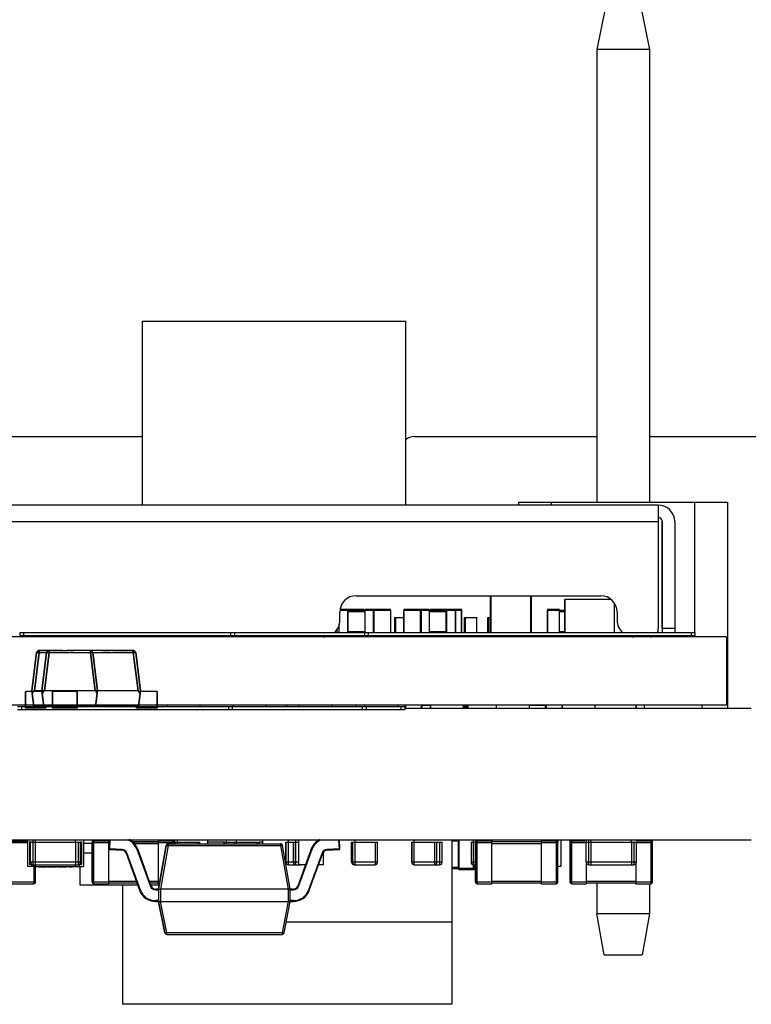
# Model space of a CAD drawing. Header units: inches. Extents: x -29 to 164, y -51 to 83.
# Tile 5 of 164: x 44 to 53, y -44 to -32. Entities that reach past the tile are written whole.
import ezdxf

# ---------------------------------------------------------------- set-up
doc = ezdxf.new("R2010")
doc.units = ezdxf.units.IN
doc.header["$LTSCALE"] = 1.21
doc.header["$MEASUREMENT"] = 0
doc.header["$PDMODE"] = 3
doc.header["$PDSIZE"] = 0.3125
doc.layers.get('0').update_dxf_attribs({"linetype": 'CONTINUOUS'})
doc.layers.get('Defpoints').update_dxf_attribs({"linetype": 'CONTINUOUS'})
doc.layers.add('DIM', color=3, linetype='CONTINUOUS')
doc.styles.get("Standard").update_dxf_attribs({"font": 'txt', "width": 0.8})
doc.dimstyles.get("Standard").update_dxf_attribs({"dimtxt": 0.15625, "dimasz": 0.1875, "dimexe": 0.125, "dimexo": 0.0625, "dimgap": 0.09, "dimtad": 0, "dimtih": 1, "dimtoh": 1, "dimzin": 4, "dimdsep": 46, "dimtxsty": 'STANDARD', "dimblk": '_FILLED', "dimblk1": '_FILLED', "dimblk2": '_FILLED', "dimcen": 0.09, "dimazin": 1, "dimtp": 0.01, "dimtm": 0.01, "dimtfac": 1, "dimtofl": 0, "dimtmove": 0, "dimatfit": 3, "dimldrblk": '_FILLED', "dimfxl": 1, "dimtolj": 1, "dimtzin": 4, "dimarcsym": 0})

# ---------------------------------------------------------------- blocks, each defined once
blk = doc.blocks.new('_FILLED')
at = {"color": 0, "linetype": 'ByBlock'}
blk.add_solid([(0, 0), (-1, 0.1667), (-1, -0.1667)], dxfattribs=at)
blk = doc.blocks.new('*D25')
at = {"layer": 'Defpoints', "color": 0}
for p in [(36.6, -26.323), (57.889, -42.366), (63.921, -42.366)]:
    blk.add_point(p, dxfattribs=at)
at = {"layer": 'DIM', "color": 0, "lineweight": -2}
for p, q in [((36.663, -26.323), (64.046, -26.323)), ((63.921, -28.323), (63.921, -31.455)), ((63.921, -40.366), (63.921, -37.235)), ((57.951, -42.366), (64.046, -42.366))]:
    blk.add_line(p, q, dxfattribs=at)
at = {"layer": 'DIM', "color": 0, "lineweight": -2, "xscale": 2, "yscale": 2, "zscale": 2}
for p, rotation in [((63.921, -26.323), 90), ((63.921, -42.366), 270)]:
    blk.add_blockref('_FILLED', p, dxfattribs=dict(at, rotation=rotation))
at = {"layer": 'DIM', "color": 0, "insert": (63.921, -34.345), "char_height": 2, "attachment_point": 5, "rotation": 90}
blk.add_mtext('\\A1;16.04', dxfattribs=at)

msp = doc.modelspace()

# ---------------------------------------------------------------- linework, layer by layer
at = {"color": 7, "linetype": 'Continuous'}
for p, q in [((50.811, -32.266), (50.711, -32.766)), ((51.251, -32.266), (51.351, -32.766)), ((51.351, -32.766), (50.711, -32.766)), ((50.711, -32.766), (50.711, -38.266)), ((51.351, -32.766), (51.351, -38.266)), ((45.189, -36.066), (48.389, -36.066)), ((45.189, -38.301), (45.189, -36.066)), ((48.389, -38.301), (48.389, -36.066)), ((42.694, -37.466), (45.189, -37.466)), ((48.494, -37.466), (50.71, -37.466)), ((51.351, -37.466), (52.644, -37.466)), ((49.761, -38.266), (52.301, -38.266)), ((49.761, -38.266), (49.761, -38.301)), ((50.161, -38.301), (50.161, -38.266)), ((51.901, -39.85), (51.901, -38.266)), ((52.301, -38.266), (52.301, -40.766)), ((51.458, -38.301), (39.908, -38.301)), ((51.458, -38.301), (51.458, -39.801)), ((39.908, -38.501), (51.458, -38.501)), ((51.506, -39.801), (51.506, -38.501)), ((51.508, -39.85), (51.508, -38.501)), ((51.658, -38.501), (51.658, -39.85)), ((47.788, -39.401), (50.758, -39.401)), ((49.416, -39.401), (49.416, -39.85)), ((49.416, -39.401), (49.416, -39.85)), ((49.426, -39.85), (49.426, -39.401)), ((49.906, -39.401), (49.906, -39.85)), ((49.916, -39.85), (49.916, -39.401)), ((50.883, -39.447), (50.323, -39.447)), ((50.323, -39.847), (50.323, -39.447)), ((50.323, -39.447), (50.323, -39.847)), ((47.588, -39.701), (47.588, -39.601)), ((47.592, -39.577), (47.68, -39.577)), ((47.885, -39.567), (47.594, -39.567)), ((47.688, -39.567), (47.68, -39.577)), ((47.68, -39.577), (47.68, -39.85)), ((47.691, -39.592), (47.698, -39.582)), ((47.691, -39.592), (47.893, -39.592)), ((47.691, -39.842), (47.691, -39.592)), ((47.893, -39.582), (47.698, -39.582)), ((47.893, -39.577), (47.885, -39.567)), ((47.893, -39.577), (47.9, -39.567)), ((47.893, -39.577), (48.207, -39.577)), ((47.893, -39.582), (47.893, -39.577)), ((47.893, -39.577), (47.893, -39.85)), ((48.197, -39.567), (47.9, -39.567)), ((47.999, -39.567), (47.992, -39.577)), ((47.992, -39.577), (47.992, -39.85)), ((48.006, -39.577), (47.999, -39.567)), ((48.006, -39.85), (48.006, -39.577)), ((48.197, -39.567), (48.204, -39.577)), ((48.204, -39.577), (48.204, -39.85)), ((48.207, -39.85), (48.207, -39.577)), ((48.364, -39.577), (48.678, -39.577)), ((48.364, -39.577), (48.364, -39.85)), ((48.367, -39.577), (48.374, -39.567)), ((48.367, -39.85), (48.367, -39.577)), ((48.671, -39.567), (48.374, -39.567)), ((48.572, -39.567), (48.565, -39.577)), ((48.565, -39.577), (48.565, -39.85)), ((48.579, -39.577), (48.572, -39.567)), ((48.579, -39.85), (48.579, -39.577)), ((48.671, -39.567), (48.678, -39.577)), ((48.685, -39.567), (48.678, -39.577)), ((48.678, -39.85), (48.678, -39.577)), ((48.872, -39.582), (48.678, -39.582)), ((48.678, -39.592), (48.88, -39.592)), ((49.062, -39.567), (48.685, -39.567)), ((48.872, -39.582), (48.88, -39.592)), ((48.88, -39.842), (48.88, -39.592)), ((48.89, -39.577), (48.883, -39.567)), ((48.89, -39.577), (49.072, -39.577)), ((48.89, -39.85), (48.89, -39.577)), ((48.982, -39.567), (48.989, -39.577)), ((48.989, -39.577), (48.989, -39.85)), ((48.992, -39.577), (48.992, -39.85)), ((49.062, -39.567), (49.062, -39.85)), ((49.072, -39.85), (49.072, -39.577)), ((50.107, -39.577), (50.257, -39.577)), ((50.107, -39.577), (50.107, -39.85)), ((50.257, -39.567), (50.117, -39.567)), ((50.117, -39.85), (50.117, -39.567)), ((50.257, -39.85), (50.257, -39.567)), ((50.323, -39.582), (50.257, -39.582)), ((50.257, -39.592), (50.323, -39.592)), ((50.923, -39.49), (50.923, -39.847)), ((50.958, -39.601), (50.958, -39.701)), ((48.257, -39.667), (48.364, -39.667)), ((48.257, -39.847), (48.257, -39.667)), ((48.264, -39.667), (48.264, -39.85)), ((49.105, -39.667), (49.254, -39.667)), ((49.105, -39.847), (49.105, -39.667)), ((49.112, -39.667), (49.112, -39.85)), ((49.254, -39.85), (49.254, -39.667)), ((49.388, -39.667), (49.416, -39.667)), ((49.388, -39.847), (49.388, -39.667)), ((49.395, -39.667), (49.395, -39.85)), ((47.557, -39.85), (47.557, -39.805)), ((47.578, -39.85), (47.578, -39.762)), ((47.581, -39.85), (47.581, -39.743)), ((51.506, -39.801), (51.506, -39.85)), ((51.658, -39.801), (51.508, -39.801)), ((52.289, -39.901), (39.086, -39.901)), ((43.697, -39.85), (47.887, -39.85)), ((43.697, -39.85), (43.697, -39.884)), ((43.697, -39.884), (47.887, -39.884)), ((43.748, -39.884), (43.748, -39.85)), ((43.788, -39.884), (43.788, -39.901)), ((44.092, -39.884), (44.092, -39.901)), ((46.261, -39.85), (46.261, -39.884)), ((46.312, -39.884), (46.312, -39.85)), ((47.557, -39.847), (47.578, -39.847)), ((47.893, -39.842), (47.691, -39.842)), ((47.694, -39.85), (47.691, -39.842)), ((47.887, -39.85), (51.907, -39.85)), ((47.887, -39.85), (47.887, -39.884)), ((47.887, -39.884), (51.907, -39.884)), ((47.938, -39.884), (47.938, -39.85)), ((48.207, -39.847), (48.257, -39.847)), ((48.88, -39.842), (48.678, -39.842)), ((48.88, -39.842), (48.877, -39.85)), ((49.072, -39.847), (49.105, -39.847)), ((49.254, -39.847), (49.388, -39.847)), ((49.461, -39.884), (49.461, -39.901)), ((49.461, -39.901), (49.461, -39.884)), ((49.781, -39.884), (49.781, -39.901)), ((49.988, -39.884), (49.988, -39.901)), ((50.323, -39.842), (50.257, -39.842)), ((50.292, -39.884), (50.292, -39.901)), ((50.323, -39.847), (50.923, -39.847)), ((50.373, -39.847), (50.373, -39.85)), ((50.373, -39.847), (50.373, -39.85)), ((50.473, -39.85), (50.473, -39.847)), ((50.773, -39.847), (50.773, -39.85)), ((50.873, -39.85), (50.873, -39.847)), ((51.506, -39.884), (51.506, -39.901)), ((51.508, -39.901), (51.508, -39.884)), ((51.658, -39.884), (51.658, -39.901)), ((51.856, -39.85), (51.856, -39.884)), ((51.901, -39.901), (51.901, -39.884)), ((51.907, -39.884), (51.907, -39.85)), ((52.289, -39.901), (52.289, -40.732)), ((44.194, -40.067), (44.294, -40.067)), ((44.216, -40.066), (44.271, -40.066)), ((44.698, -40.067), (44.597, -40.067)), ((44.668, -40.066), (44.627, -40.066)), ((52.289, -40.732), (39.086, -40.732)), ((43.67, -40.749), (47.859, -40.749)), ((43.67, -40.783), (47.859, -40.783)), ((43.721, -40.783), (43.721, -40.749)), ((43.888, -40.732), (43.888, -40.749)), ((43.888, -40.732), (43.888, -40.749)), ((44.288, -40.732), (44.288, -40.749)), ((44.438, -40.732), (44.438, -40.749)), ((44.549, -40.736), (44.438, -40.736)), ((44.488, -40.732), (44.488, -40.749)), ((44.519, -40.732), (44.519, -40.749)), ((44.549, -40.736), (44.549, -40.732)), ((44.686, -40.732), (44.686, -40.749)), ((44.686, -40.732), (44.686, -40.749)), ((44.688, -40.732), (44.688, -40.749)), ((44.688, -40.732), (44.688, -40.749)), ((45.088, -40.732), (45.088, -40.749)), ((45.488, -40.732), (45.488, -40.749)), ((45.488, -40.732), (45.488, -40.749)), ((45.888, -40.732), (45.888, -40.749)), ((46.234, -40.749), (46.234, -40.783)), ((46.285, -40.783), (46.285, -40.749)), ((46.288, -40.732), (46.288, -40.749)), ((46.288, -40.732), (46.288, -40.749)), ((46.688, -40.732), (46.688, -40.749)), ((46.936, -40.732), (46.936, -40.749)), ((46.937, -40.732), (46.937, -40.749)), ((46.937, -40.732), (46.937, -40.749)), ((46.937, -40.732), (46.937, -40.749)), ((46.937, -40.732), (46.937, -40.749)), ((46.938, -40.732), (46.938, -40.749)), ((47.088, -40.732), (47.088, -40.749)), ((47.088, -40.732), (47.088, -40.749)), ((47.488, -40.732), (47.488, -40.749)), ((47.788, -40.732), (47.788, -40.749)), ((47.86, -40.749), (48.38, -40.749)), ((47.86, -40.749), (47.86, -40.783)), ((47.86, -40.783), (48.38, -40.783)), ((47.888, -40.732), (47.888, -40.749)), ((47.888, -40.732), (47.888, -40.749)), ((47.911, -40.783), (47.911, -40.749)), ((48.288, -40.732), (48.288, -40.749)), ((48.329, -40.749), (48.329, -40.783)), ((48.379, -40.766), (52.588, -40.766)), ((48.38, -40.783), (48.38, -40.749)), ((48.387, -40.766), (48.387, -40.732)), ((48.389, -40.766), (48.389, -40.732)), ((48.578, -40.732), (48.578, -40.766)), ((48.588, -40.766), (48.588, -40.732)), ((48.686, -40.736), (48.588, -40.736)), ((48.686, -40.732), (48.686, -40.766)), ((48.686, -40.732), (48.686, -40.766)), ((48.688, -40.732), (48.688, -40.766)), ((48.688, -40.732), (48.688, -40.766)), ((49.088, -40.732), (49.088, -40.766)), ((49.088, -40.741), (49.138, -40.741)), ((49.088, -40.751), (49.138, -40.751)), ((49.138, -40.732), (49.138, -40.766)), ((49.148, -40.766), (49.148, -40.732)), ((49.486, -40.732), (49.486, -40.766)), ((49.486, -40.732), (49.486, -40.766)), ((49.488, -40.732), (49.488, -40.766)), ((49.488, -40.732), (49.488, -40.766)), ((49.888, -40.732), (49.888, -40.766)), ((50.088, -40.736), (49.888, -40.736)), ((50.088, -40.766), (50.088, -40.732)), ((50.088, -40.732), (50.088, -40.766)), ((50.088, -40.732), (50.088, -40.766)), ((50.098, -40.766), (50.098, -40.732)), ((50.286, -40.732), (50.286, -40.766)), ((50.286, -40.732), (50.286, -40.766)), ((50.288, -40.732), (50.288, -40.766)), ((50.288, -40.732), (50.288, -40.766)), ((50.688, -40.732), (50.688, -40.766)), ((51.186, -40.732), (51.186, -40.766)), ((51.186, -40.732), (51.186, -40.766)), ((51.187, -40.732), (51.187, -40.766)), ((51.187, -40.732), (51.187, -40.766)), ((51.187, -40.732), (51.187, -40.766)), ((51.187, -40.732), (51.187, -40.766)), ((51.187, -40.732), (51.187, -40.766)), ((51.187, -40.732), (51.187, -40.766)), ((51.188, -40.732), (51.188, -40.766)), ((51.188, -40.732), (51.188, -40.766)), ((51.188, -40.732), (51.188, -40.766)), ((51.288, -40.732), (51.288, -40.766)), ((51.288, -40.732), (51.288, -40.766)), ((51.988, -40.732), (51.988, -40.766)), ((7.879, -42.366), (52.588, -42.366)), ((43.369, -42.402), (43.793, -42.402)), ((43.389, -42.382), (43.793, -42.382)), ((43.793, -42.366), (43.793, -42.691)), ((43.793, -42.366), (43.793, -42.691)), ((43.829, -42.391), (43.818, -42.391)), ((43.818, -42.391), (43.818, -42.666)), ((43.828, -42.397), (44.438, -42.397)), ((43.828, -42.641), (43.828, -42.397)), ((43.828, -42.641), (43.828, -42.397)), ((43.828, -42.641), (43.828, -42.397)), ((43.829, -42.641), (43.829, -42.397)), ((43.859, -42.671), (43.859, -42.366)), ((43.89, -42.397), (43.89, -42.366)), ((43.89, -42.671), (43.89, -42.397)), ((44.377, -42.397), (44.377, -42.366)), ((44.377, -42.397), (44.377, -42.671)), ((44.408, -42.397), (44.408, -42.671)), ((44.438, -42.391), (44.448, -42.391)), ((44.438, -42.641), (44.438, -42.397)), ((44.448, -42.391), (44.448, -42.666)), ((44.473, -42.366), (44.473, -42.691)), ((44.579, -42.411), (44.473, -42.411)), ((44.579, -42.366), (44.579, -42.411)), ((44.579, -42.397), (44.58, -42.397)), ((44.579, -42.882), (44.579, -42.402)), ((44.58, -42.402), (44.78, -42.402)), ((44.58, -42.402), (44.58, -42.882)), ((44.78, -42.382), (44.6, -42.382)), ((44.6, -42.902), (44.6, -42.382)), ((44.78, -42.902), (44.78, -42.382)), ((44.786, -42.392), (44.78, -42.392)), ((44.78, -42.412), (44.785, -42.412)), ((44.788, -42.366), (44.782, -42.476)), ((44.788, -42.366), (44.782, -42.476)), ((44.788, -42.366), (44.782, -42.476)), ((44.792, -42.487), (44.798, -42.366)), ((45.068, -42.391), (45.38, -42.391)), ((45.38, -42.392), (45.069, -42.392)), ((45.09, -42.412), (45.38, -42.412)), ((45.379, -42.392), (45.379, -42.382)), ((45.56, -42.382), (45.38, -42.382)), ((45.38, -42.382), (45.38, -42.402)), ((45.38, -42.402), (45.58, -42.402)), ((45.38, -42.402), (45.38, -42.902)), ((45.385, -42.966), (45.479, -42.437)), ((45.479, -42.437), (45.386, -42.966)), ((45.411, -42.966), (45.504, -42.437)), ((45.479, -42.437), (45.479, -42.437)), ((45.481, -42.436), (45.504, -42.437)), ((45.503, -42.416), (46.868, -42.416)), ((45.504, -42.437), (45.504, -42.416)), ((45.504, -42.437), (46.868, -42.437)), ((45.56, -42.382), (45.56, -42.416)), ((45.577, -42.366), (45.577, -42.391)), ((45.577, -42.366), (45.577, -42.392)), ((45.577, -42.366), (45.577, -42.392)), ((45.58, -42.416), (45.58, -42.402)), ((45.582, -42.411), (45.58, -42.411)), ((45.582, -42.397), (45.582, -42.416)), ((45.583, -42.397), (45.887, -42.397)), ((45.583, -42.397), (45.583, -42.416)), ((45.613, -42.416), (45.613, -42.366)), ((45.857, -42.397), (45.857, -42.416)), ((45.887, -42.416), (45.887, -42.397)), ((45.981, -42.366), (45.981, -42.416)), ((45.981, -42.391), (46.181, -42.391)), ((46.181, -42.397), (46.302, -42.397)), ((46.181, -42.416), (46.181, -42.397)), ((46.181, -42.397), (46.181, -42.416)), ((46.212, -42.416), (46.212, -42.366)), ((46.302, -42.397), (46.302, -42.416)), ((46.303, -42.397), (46.607, -42.397)), ((46.303, -42.397), (46.303, -42.416)), ((46.333, -42.416), (46.333, -42.366)), ((46.577, -42.397), (46.577, -42.416)), ((46.607, -42.391), (46.648, -42.391)), ((46.607, -42.416), (46.607, -42.397)), ((46.648, -42.367), (46.648, -42.416)), ((46.648, -42.367), (46.648, -42.416)), ((46.868, -42.416), (46.868, -42.437)), ((46.868, -42.437), (46.961, -42.966)), ((46.868, -42.437), (46.892, -42.437)), ((46.986, -42.966), (46.893, -42.437)), ((46.931, -42.397), (47.022, -42.397)), ((46.931, -42.641), (46.931, -42.397)), ((46.931, -42.397), (46.931, -42.641)), ((46.962, -42.671), (46.962, -42.366)), ((47.022, -42.397), (47.022, -42.641)), ((47.023, -42.397), (47.089, -42.397)), ((47.023, -42.397), (47.023, -42.641)), ((47.053, -42.671), (47.053, -42.366)), ((47.089, -42.666), (47.089, -42.366)), ((47.573, -42.366), (47.58, -42.487)), ((47.589, -42.476), (47.583, -42.366)), ((47.731, -42.397), (48.047, -42.397)), ((47.731, -42.641), (47.731, -42.397)), ((47.731, -42.397), (47.731, -42.641)), ((47.742, -42.641), (47.742, -42.397)), ((47.742, -42.397), (47.742, -42.641)), ((47.762, -42.368), (47.762, -42.366)), ((47.773, -42.671), (47.773, -42.366)), ((48.017, -42.397), (48.017, -42.671)), ((48.047, -42.641), (48.047, -42.397)), ((48.222, -42.367), (48.222, -42.366)), ((48.225, -42.366), (48.225, -42.367)), ((48.225, -42.366), (48.225, -42.367)), ((48.238, -42.367), (48.238, -42.366)), ((48.238, -42.367), (48.238, -42.366)), ((48.413, -42.366), (48.413, -42.367)), ((48.425, -42.367), (48.425, -42.366)), ((48.462, -42.397), (48.831, -42.397)), ((48.462, -42.641), (48.462, -42.397)), ((48.462, -42.397), (48.462, -42.641)), ((48.493, -42.671), (48.493, -42.366)), ((48.737, -42.397), (48.737, -42.671)), ((48.767, -42.641), (48.767, -42.397)), ((48.801, -42.397), (48.801, -42.671)), ((48.831, -42.641), (48.831, -42.397)), ((48.948, -42.367), (48.948, -43.366)), ((48.948, -42.379), (49.025, -42.379)), ((48.948, -42.391), (48.949, -42.391)), ((48.949, -42.391), (48.949, -44.366)), ((49.025, -42.366), (49.025, -42.716)), ((49.038, -42.729), (49.038, -42.366)), ((49.182, -42.397), (49.182, -42.641)), ((49.183, -42.397), (49.235, -42.397)), ((49.183, -42.397), (49.183, -42.641)), ((49.213, -42.671), (49.213, -42.366)), ((49.235, -42.366), (49.235, -42.666)), ((49.235, -42.366), (49.235, -42.666)), ((49.235, -42.366), (49.235, -42.666)), ((49.236, -42.366), (49.236, -42.666)), ((49.236, -42.402), (49.436, -42.402)), ((49.236, -42.882), (49.236, -42.402)), ((49.236, -42.402), (49.236, -42.882)), ((49.436, -42.382), (49.256, -42.382)), ((49.256, -42.902), (49.256, -42.382)), ((49.436, -42.366), (49.436, -42.382)), ((49.436, -42.902), (49.436, -42.382)), ((50.036, -42.392), (49.436, -42.392)), ((49.436, -42.412), (50.036, -42.412)), ((50.036, -42.366), (50.036, -42.392)), ((50.216, -42.382), (50.036, -42.382)), ((50.036, -42.382), (50.036, -42.402)), ((50.036, -42.392), (50.036, -42.382)), ((50.036, -42.402), (50.236, -42.402)), ((50.036, -42.402), (50.036, -42.902)), ((50.216, -42.382), (50.216, -42.882)), ((50.236, -42.366), (50.236, -42.399)), ((50.236, -42.882), (50.236, -42.402)), ((50.275, -42.366), (50.275, -42.691)), ((50.384, -42.366), (50.384, -42.666)), ((50.387, -42.402), (50.582, -42.402)), ((50.387, -42.882), (50.387, -42.402)), ((50.387, -42.402), (50.387, -42.882)), ((50.587, -42.382), (50.407, -42.382)), ((50.407, -42.902), (50.407, -42.382)), ((50.547, -42.366), (50.547, -42.382)), ((50.547, -42.366), (50.547, -42.382)), ((50.582, -42.397), (51.192, -42.397)), ((50.582, -42.641), (50.582, -42.397)), ((50.613, -42.671), (50.613, -42.366)), ((50.643, -42.397), (50.643, -42.366)), ((50.643, -42.671), (50.643, -42.397)), ((51.131, -42.397), (51.131, -42.366)), ((51.131, -42.397), (51.131, -42.671)), ((51.162, -42.397), (51.162, -42.671)), ((51.367, -42.382), (51.188, -42.382)), ((51.192, -42.641), (51.192, -42.397)), ((51.192, -42.402), (51.387, -42.402)), ((51.227, -42.366), (51.227, -42.382)), ((51.367, -42.382), (51.367, -42.882)), ((51.384, -42.366), (51.384, -42.392)), ((51.387, -42.882), (51.387, -42.402)), ((44.473, -42.526), (44.579, -42.526)), ((44.782, -42.476), (44.782, -42.476)), ((44.782, -42.476), (44.782, -42.476)), ((44.942, -42.484), (44.782, -42.476)), ((44.792, -42.487), (44.941, -42.494)), ((44.942, -42.484), (44.941, -42.494)), ((44.99, -42.531), (45, -42.527)), ((44.99, -42.531), (45.154, -42.981)), ((44.99, -42.531), (45.154, -42.981)), ((44.99, -42.531), (45.154, -42.981)), ((44.99, -42.531), (44.99, -42.531)), ((44.99, -42.531), (44.99, -42.531)), ((45.164, -42.978), (45, -42.527)), ((45.122, -42.483), (45.131, -42.479)), ((45.122, -42.483), (45.286, -42.933)), ((45.295, -42.93), (45.131, -42.479)), ((47.24, -42.479), (47.076, -42.93)), ((47.241, -42.479), (47.076, -42.93)), ((47.086, -42.933), (47.25, -42.483)), ((47.372, -42.527), (47.208, -42.978)), ((47.217, -42.981), (47.382, -42.531)), ((47.24, -42.479), (47.24, -42.479)), ((47.241, -42.479), (47.25, -42.483)), ((47.372, -42.527), (47.382, -42.531)), ((47.389, -42.666), (47.389, -42.517)), ((47.589, -42.476), (47.43, -42.484)), ((47.43, -42.494), (47.43, -42.484)), ((47.43, -42.494), (47.58, -42.487)), ((43.893, -42.691), (43.793, -42.691)), ((43.842, -42.666), (43.818, -42.666)), ((44.438, -42.641), (43.828, -42.641)), ((43.843, -42.691), (43.843, -42.666)), ((43.859, -42.671), (44.408, -42.671)), ((43.869, -42.691), (43.869, -42.902)), ((43.889, -42.882), (43.889, -42.691)), ((43.893, -42.691), (43.893, -42.671)), ((43.893, -42.691), (44.473, -42.691)), ((43.929, -42.691), (43.929, -42.701)), ((44.031, -42.701), (43.929, -42.701)), ((43.952, -42.674), (43.952, -42.671)), ((43.952, -42.674), (43.952, -42.671)), ((43.952, -42.674), (43.952, -42.671)), ((44.026, -42.674), (43.952, -42.674)), ((43.953, -42.674), (43.953, -42.671)), ((43.979, -42.691), (43.979, -42.701)), ((43.989, -42.671), (43.989, -42.674)), ((44.026, -42.674), (44.026, -42.671)), ((44.031, -42.691), (44.031, -42.701)), ((44.044, -42.691), (44.044, -42.701)), ((44.146, -42.701), (44.044, -42.701)), ((44.05, -42.671), (44.05, -42.674)), ((44.05, -42.671), (44.05, -42.674)), ((44.05, -42.671), (44.05, -42.674)), ((44.05, -42.671), (44.05, -42.674)), ((44.127, -42.674), (44.05, -42.674)), ((44.05, -42.691), (44.05, -42.701)), ((44.053, -42.674), (44.053, -42.671)), ((44.091, -42.674), (44.091, -42.671)), ((44.099, -42.691), (44.099, -42.701)), ((44.127, -42.674), (44.127, -42.671)), ((44.144, -42.691), (44.144, -42.701)), ((44.146, -42.691), (44.146, -42.701)), ((44.157, -42.674), (44.157, -42.671)), ((44.157, -42.674), (44.157, -42.671)), ((44.157, -42.674), (44.157, -42.671)), ((44.157, -42.674), (44.157, -42.671)), ((44.231, -42.674), (44.157, -42.674)), ((44.159, -42.691), (44.159, -42.701)), ((44.261, -42.701), (44.159, -42.701)), ((44.194, -42.671), (44.194, -42.674)), ((44.21, -42.691), (44.21, -42.701)), ((44.231, -42.674), (44.231, -42.671)), ((44.259, -42.674), (44.259, -42.671)), ((44.259, -42.674), (44.259, -42.671)), ((44.259, -42.674), (44.259, -42.671)), ((44.259, -42.674), (44.259, -42.671)), ((44.333, -42.674), (44.259, -42.674)), ((44.261, -42.691), (44.261, -42.701)), ((44.268, -42.674), (44.268, -42.671)), ((44.298, -42.691), (44.298, -42.701)), ((44.334, -42.701), (44.298, -42.701)), ((44.305, -42.674), (44.305, -42.671)), ((44.307, -42.691), (44.307, -42.701)), ((44.322, -42.671), (44.322, -42.674)), ((44.333, -42.674), (44.333, -42.671)), ((44.334, -42.691), (44.334, -42.701)), ((44.373, -42.691), (44.373, -42.671)), ((44.423, -42.691), (44.423, -42.667)), ((44.424, -42.666), (44.448, -42.666)), ((44.429, -42.691), (44.429, -42.916)), ((44.429, -42.691), (44.429, -42.916)), ((47.022, -42.641), (46.931, -42.641)), ((46.962, -42.671), (47.053, -42.671)), ((47.089, -42.641), (47.023, -42.641)), ((47.027, -42.671), (47.027, -42.674)), ((47.027, -42.674), (47.027, -42.671)), ((47.115, -42.674), (47.027, -42.674)), ((47.089, -42.666), (47.172, -42.666)), ((47.332, -42.666), (47.389, -42.666)), ((48.047, -42.641), (47.731, -42.641)), ((47.762, -42.671), (47.762, -42.669)), ((47.762, -42.671), (47.773, -42.671)), ((47.773, -42.671), (48.017, -42.671)), ((47.827, -42.671), (47.827, -42.674)), ((47.827, -42.674), (47.827, -42.671)), ((47.838, -42.674), (47.827, -42.674)), ((47.838, -42.671), (47.838, -42.674)), ((47.838, -42.674), (47.838, -42.671)), ((47.945, -42.674), (47.838, -42.674)), ((47.926, -42.674), (47.926, -42.671)), ((47.935, -42.674), (47.935, -42.671)), ((47.944, -42.674), (47.944, -42.671)), ((47.945, -42.674), (47.945, -42.671)), ((48.831, -42.641), (48.462, -42.641)), ((48.493, -42.671), (48.801, -42.671)), ((48.558, -42.671), (48.558, -42.674)), ((48.558, -42.674), (48.558, -42.671)), ((48.729, -42.674), (48.558, -42.674)), ((48.646, -42.674), (48.646, -42.671)), ((48.655, -42.674), (48.655, -42.671)), ((48.664, -42.674), (48.664, -42.671)), ((48.665, -42.674), (48.665, -42.671)), ((48.71, -42.674), (48.71, -42.671)), ((48.719, -42.674), (48.719, -42.671)), ((48.727, -42.674), (48.727, -42.671)), ((48.729, -42.674), (48.729, -42.671)), ((49.025, -42.704), (48.949, -42.704)), ((49.235, -42.641), (49.183, -42.641)), ((49.213, -42.671), (49.236, -42.671)), ((49.236, -42.666), (49.235, -42.666)), ((50.275, -42.691), (50.236, -42.691)), ((50.384, -42.666), (50.387, -42.666)), ((51.192, -42.641), (50.582, -42.641)), ((50.587, -42.902), (50.587, -42.657)), ((50.613, -42.671), (51.162, -42.671)), ((50.706, -42.674), (50.706, -42.671)), ((50.78, -42.674), (50.706, -42.674)), ((50.743, -42.671), (50.743, -42.674)), ((50.78, -42.674), (50.78, -42.671)), ((50.804, -42.671), (50.804, -42.674)), ((50.881, -42.674), (50.804, -42.674)), ((50.807, -42.674), (50.807, -42.671)), ((50.844, -42.674), (50.844, -42.671)), ((50.881, -42.674), (50.881, -42.671)), ((50.911, -42.674), (50.911, -42.671)), ((50.985, -42.674), (50.911, -42.674)), ((50.948, -42.671), (50.948, -42.674)), ((50.985, -42.674), (50.985, -42.671)), ((51.013, -42.674), (51.013, -42.671)), ((51.087, -42.674), (51.013, -42.674)), ((51.022, -42.674), (51.022, -42.671)), ((51.059, -42.674), (51.059, -42.671)), ((51.076, -42.671), (51.076, -42.674)), ((51.087, -42.674), (51.087, -42.671)), ((51.187, -42.657), (51.187, -42.902)), ((48.949, -42.716), (49.025, -42.716)), ((49.213, -42.716), (49.025, -42.716)), ((49.038, -42.729), (49.216, -42.729)), ((49.213, -42.716), (49.226, -42.717)), ((49.213, -42.716), (49.213, -42.729)), ((49.216, -42.729), (49.215, -42.729)), ((49.215, -42.729), (49.216, -42.729)), ((49.227, -42.722), (49.228, -42.719)), ((43.889, -42.882), (43.369, -42.882)), ((43.389, -42.902), (43.869, -42.902)), ((44.429, -42.916), (45.13, -42.916)), ((44.78, -42.882), (44.58, -42.882)), ((44.6, -42.902), (44.78, -42.902)), ((45.114, -42.872), (44.78, -42.872)), ((44.78, -42.892), (45.121, -42.892)), ((44.947, -42.916), (44.947, -44.366)), ((44.948, -42.916), (44.948, -44.366)), ((45.38, -42.872), (45.274, -42.872)), ((45.281, -42.892), (45.38, -42.892)), ((45.295, -42.93), (45.286, -42.933)), ((45.29, -42.916), (45.394, -42.916)), ((45.379, -42.902), (45.379, -42.892)), ((45.4, -42.882), (45.38, -42.882)), ((45.38, -42.902), (45.397, -42.902)), ((47.076, -42.93), (47.076, -42.93)), ((47.086, -42.933), (47.076, -42.93)), ((49.436, -42.882), (49.236, -42.882)), ((49.256, -42.902), (49.436, -42.902)), ((50.036, -42.872), (49.436, -42.872)), ((49.436, -42.892), (50.036, -42.892)), ((50.236, -42.882), (50.036, -42.882)), ((50.036, -42.902), (50.036, -42.892)), ((50.036, -42.902), (50.216, -42.902)), ((50.216, -42.882), (50.216, -42.902)), ((50.587, -42.882), (50.387, -42.882)), ((50.407, -42.902), (50.587, -42.902)), ((51.187, -42.872), (50.587, -42.872)), ((50.587, -42.892), (51.187, -42.892)), ((50.711, -42.892), (50.711, -43.266)), ((51.387, -42.882), (51.187, -42.882)), ((51.187, -42.902), (51.187, -42.892)), ((51.187, -42.902), (51.367, -42.902)), ((51.351, -42.902), (51.351, -43.266)), ((51.367, -42.882), (51.367, -42.902)), ((45.164, -42.978), (45.154, -42.981)), ((45.154, -42.981), (45.154, -42.981)), ((45.154, -42.981), (45.154, -42.981)), ((45.386, -42.966), (45.347, -42.966)), ((45.347, -42.976), (45.347, -42.966)), ((45.347, -42.976), (45.386, -42.976)), ((45.386, -42.966), (45.386, -43.116)), ((45.386, -42.966), (45.411, -42.966)), ((46.961, -42.966), (45.411, -42.966)), ((45.411, -43.116), (45.411, -42.966)), ((46.961, -42.966), (46.961, -43.116)), ((46.961, -42.966), (46.986, -42.966)), ((47.025, -42.966), (46.986, -42.966)), ((46.986, -43.116), (46.986, -42.966)), ((46.986, -42.976), (47.025, -42.976)), ((47.025, -42.966), (47.025, -42.976)), ((47.217, -42.981), (47.208, -42.978)), ((45.386, -43.106), (45.347, -43.106)), ((45.347, -43.116), (45.347, -43.106)), ((45.347, -43.116), (45.386, -43.116)), ((45.459, -43.496), (45.385, -43.116)), ((45.386, -43.116), (45.46, -43.496)), ((45.386, -43.116), (45.41, -43.116)), ((45.484, -43.496), (45.41, -43.116)), ((45.411, -43.116), (46.961, -43.116)), ((46.961, -43.116), (46.888, -43.496)), ((46.912, -43.496), (46.986, -43.116)), ((46.961, -43.116), (46.986, -43.116)), ((47.025, -43.106), (46.986, -43.106)), ((46.986, -43.116), (47.025, -43.116)), ((47.025, -43.106), (47.025, -43.116)), ((51.351, -43.266), (50.711, -43.266)), ((50.799, -43.766), (50.711, -43.266)), ((51.351, -43.266), (51.263, -43.766)), ((46.937, -43.366), (48.948, -43.366)), ((45.46, -43.496), (45.459, -43.496)), ((45.484, -43.496), (45.46, -43.496)), ((46.888, -43.496), (45.484, -43.496)), ((45.484, -43.516), (45.484, -43.496)), ((45.484, -43.516), (46.888, -43.516)), ((46.888, -43.496), (46.888, -43.516)), ((46.911, -43.497), (46.888, -43.496)), ((50.799, -43.766), (51.263, -43.766)), ((48.949, -44.366), (44.948, -44.366))]:
    msp.add_line(p, q, dxfattribs=at)
at = {"color": 6, "linetype": 'Continuous'}
for p, q in [((44.216, -40.066), (43.932, -40.066)), ((43.932, -40.066), (43.932, -40.093)), ((43.932, -40.093), (43.932, -40.066)), ((43.932, -40.067), (44.194, -40.067)), ((44.054, -40.066), (44.054, -40.093)), ((44.054, -40.093), (44.054, -40.066)), ((44.054, -40.066), (44.054, -40.093)), ((44.054, -40.093), (44.054, -40.066)), ((44.194, -40.067), (44.194, -40.066)), ((44.194, -40.067), (44.194, -40.066)), ((44.196, -40.067), (44.196, -40.066)), ((44.196, -40.067), (44.196, -40.067)), ((44.21, -40.067), (44.21, -40.066)), ((44.213, -40.067), (44.213, -40.066)), ((44.216, -40.066), (44.216, -40.067)), ((44.217, -40.067), (44.217, -40.066)), ((44.217, -40.067), (44.217, -40.067)), ((44.218, -40.066), (44.218, -40.067)), ((44.221, -40.067), (44.221, -40.066)), ((44.221, -40.067), (44.221, -40.066)), ((44.221, -40.067), (44.221, -40.066)), ((44.221, -40.067), (44.221, -40.066)), ((44.224, -40.066), (44.224, -40.067)), ((44.226, -40.067), (44.226, -40.066)), ((44.226, -40.067), (44.226, -40.066)), ((44.231, -40.067), (44.231, -40.066)), ((44.235, -40.067), (44.235, -40.066)), ((44.237, -40.067), (44.237, -40.066)), ((44.238, -40.067), (44.238, -40.066)), ((44.239, -40.066), (44.239, -40.067)), ((44.241, -40.067), (44.241, -40.066)), ((44.243, -40.067), (44.243, -40.066)), ((44.244, -40.066), (44.244, -40.067)), ((44.244, -40.066), (44.244, -40.067)), ((44.244, -40.066), (44.244, -40.067)), ((44.245, -40.066), (44.245, -40.067)), ((44.248, -40.067), (44.248, -40.066)), ((44.248, -40.067), (44.248, -40.066)), ((44.252, -40.067), (44.252, -40.066)), ((44.253, -40.067), (44.253, -40.066)), ((44.256, -40.067), (44.256, -40.066)), ((44.257, -40.066), (44.257, -40.067)), ((44.261, -40.066), (44.261, -40.067)), ((44.265, -40.067), (44.265, -40.066)), ((44.265, -40.067), (44.265, -40.066)), ((44.269, -40.067), (44.269, -40.066)), ((44.27, -40.067), (44.27, -40.066)), ((44.627, -40.066), (44.271, -40.066)), ((44.271, -40.067), (44.271, -40.066)), ((44.271, -40.067), (44.271, -40.066)), ((44.271, -40.067), (44.271, -40.066)), ((44.274, -40.067), (44.274, -40.066)), ((44.274, -40.067), (44.274, -40.066)), ((44.276, -40.066), (44.276, -40.067)), ((44.276, -40.066), (44.276, -40.067)), ((44.277, -40.066), (44.277, -40.067)), ((44.292, -40.066), (44.292, -40.067)), ((44.294, -40.066), (44.294, -40.067)), ((44.294, -40.066), (44.294, -40.067)), ((44.581, -40.067), (44.294, -40.067)), ((44.301, -40.067), (44.301, -40.066)), ((44.301, -40.067), (44.301, -40.066)), ((44.311, -40.067), (44.311, -40.066)), ((44.392, -40.067), (44.311, -40.067)), ((44.311, -40.067), (44.353, -40.067)), ((44.312, -40.067), (44.312, -40.066)), ((44.312, -40.067), (44.312, -40.066)), ((44.312, -40.067), (44.312, -40.066)), ((44.392, -40.067), (44.312, -40.067)), ((44.312, -40.067), (44.354, -40.067)), ((44.336, -40.067), (44.336, -40.066)), ((44.336, -40.067), (44.336, -40.066)), ((44.339, -40.067), (44.339, -40.066)), ((44.339, -40.067), (44.339, -40.066)), ((44.357, -40.067), (44.357, -40.066)), ((44.358, -40.067), (44.358, -40.066)), ((44.363, -40.067), (44.363, -40.066)), ((44.363, -40.067), (44.363, -40.066)), ((44.401, -40.067), (44.401, -40.066)), ((44.401, -40.067), (44.401, -40.066)), ((44.405, -40.067), (44.405, -40.066)), ((44.406, -40.067), (44.406, -40.066)), ((44.428, -40.067), (44.428, -40.066)), ((44.428, -40.067), (44.428, -40.066)), ((44.441, -40.067), (44.441, -40.066)), ((44.441, -40.067), (44.441, -40.066)), ((44.449, -40.067), (44.449, -40.066)), ((44.449, -40.067), (44.449, -40.066)), ((44.451, -40.066), (44.451, -40.067)), ((44.452, -40.066), (44.452, -40.067)), ((44.454, -40.066), (44.454, -40.067)), ((44.455, -40.066), (44.455, -40.067)), ((44.455, -40.067), (44.455, -40.066)), ((44.456, -40.067), (44.456, -40.066)), ((44.47, -40.067), (44.47, -40.066)), ((44.47, -40.067), (44.47, -40.066)), ((44.478, -40.067), (44.478, -40.066)), ((44.478, -40.067), (44.478, -40.066)), ((44.482, -40.067), (44.482, -40.066)), ((44.482, -40.067), (44.482, -40.066)), ((44.492, -40.067), (44.492, -40.066)), ((44.492, -40.067), (44.492, -40.066)), ((44.522, -40.067), (44.522, -40.066)), ((44.522, -40.067), (44.522, -40.066)), ((44.536, -40.067), (44.536, -40.066)), ((44.537, -40.067), (44.537, -40.066)), ((44.544, -40.067), (44.544, -40.066)), ((44.544, -40.067), (44.544, -40.066)), ((44.551, -40.066), (44.551, -40.067)), ((44.551, -40.066), (44.551, -40.067)), ((44.556, -40.093), (44.556, -40.066)), ((44.556, -40.066), (44.556, -40.093)), ((44.597, -40.067), (44.597, -40.066)), ((44.598, -40.067), (44.598, -40.066)), ((44.627, -40.066), (44.627, -40.067)), ((44.628, -40.066), (44.628, -40.067)), ((45.078, -40.066), (44.668, -40.066)), ((44.668, -40.066), (44.668, -40.067)), ((44.668, -40.066), (44.668, -40.067)), ((44.698, -40.066), (44.698, -40.067)), ((44.698, -40.066), (44.698, -40.067)), ((44.709, -40.067), (44.709, -40.066)), ((44.709, -40.067), (44.709, -40.066)), ((44.709, -40.067), (44.797, -40.067)), ((44.712, -40.067), (44.712, -40.066)), ((44.713, -40.067), (44.713, -40.066)), ((44.738, -40.067), (44.738, -40.066)), ((44.738, -40.067), (44.738, -40.066)), ((44.752, -40.067), (44.752, -40.066)), ((44.752, -40.067), (44.752, -40.066)), ((44.757, -40.067), (44.757, -40.066)), ((44.757, -40.067), (44.757, -40.066)), ((44.765, -40.066), (44.765, -40.067)), ((44.766, -40.066), (44.766, -40.067)), ((44.793, -40.066), (44.793, -40.067)), ((44.793, -40.066), (44.793, -40.067)), ((44.828, -40.066), (44.828, -40.067)), ((44.828, -40.067), (44.828, -40.066)), ((44.828, -40.066), (44.828, -40.067)), ((44.828, -40.067), (44.828, -40.066)), ((44.828, -40.067), (45.078, -40.067)), ((45.078, -40.093), (45.078, -40.066)), ((45.078, -40.066), (45.078, -40.093)), ((45.078, -40.093), (45.078, -40.066)), ((45.078, -40.066), (45.078, -40.093)), ((43.845, -40.556), (43.902, -40.093)), ((43.902, -40.093), (43.845, -40.556)), ((43.932, -40.093), (43.875, -40.556)), ((43.875, -40.556), (43.932, -40.093)), ((43.902, -40.093), (43.932, -40.093)), ((43.932, -40.093), (43.902, -40.093)), ((43.932, -40.093), (45.078, -40.093)), ((44.024, -40.093), (43.967, -40.556)), ((43.967, -40.556), (44.024, -40.093)), ((44.024, -40.093), (43.967, -40.556)), ((43.967, -40.556), (44.024, -40.093)), ((43.997, -40.556), (44.054, -40.093)), ((44.054, -40.093), (43.997, -40.556)), ((43.997, -40.556), (44.054, -40.093)), ((44.054, -40.093), (43.997, -40.556)), ((44.024, -40.093), (44.054, -40.093)), ((44.054, -40.093), (44.024, -40.093)), ((44.024, -40.093), (44.054, -40.093)), ((44.054, -40.093), (44.024, -40.093)), ((44.556, -40.093), (44.613, -40.556)), ((44.613, -40.556), (44.556, -40.093)), ((44.556, -40.093), (44.586, -40.093)), ((44.586, -40.093), (44.556, -40.093)), ((44.643, -40.556), (44.586, -40.093)), ((44.586, -40.093), (44.643, -40.556)), ((45.078, -40.093), (45.135, -40.556)), ((45.135, -40.556), (45.078, -40.093)), ((45.078, -40.093), (45.135, -40.556)), ((45.135, -40.556), (45.078, -40.093)), ((45.108, -40.093), (45.078, -40.093)), ((45.078, -40.093), (45.108, -40.093)), ((45.108, -40.093), (45.078, -40.093)), ((45.078, -40.093), (45.108, -40.093)), ((45.165, -40.556), (45.108, -40.093)), ((45.108, -40.093), (45.165, -40.556)), ((45.165, -40.556), (45.108, -40.093)), ((45.108, -40.093), (45.165, -40.556)), ((43.845, -40.556), (43.869, -40.746)), ((43.868, -40.746), (43.845, -40.556)), ((45.135, -40.556), (43.875, -40.556)), ((43.967, -40.556), (43.99, -40.746)), ((43.967, -40.556), (43.991, -40.746)), ((43.99, -40.746), (43.967, -40.556)), ((43.991, -40.746), (43.967, -40.556)), ((44.643, -40.556), (44.619, -40.746)), ((44.62, -40.746), (44.643, -40.556)), ((45.141, -40.746), (45.165, -40.556)), ((45.165, -40.556), (45.141, -40.746)), ((45.142, -40.746), (45.165, -40.556)), ((45.165, -40.556), (45.142, -40.746)), ((43.969, -40.566), (43.766, -40.566)), ((43.766, -40.766), (43.766, -40.566)), ((43.766, -40.566), (43.766, -40.766)), ((43.766, -40.766), (43.766, -40.566)), ((43.766, -40.566), (43.766, -40.766)), ((43.991, -40.746), (43.972, -40.592)), ((43.991, -40.746), (43.972, -40.592)), ((44.394, -40.566), (44.094, -40.566)), ((44.094, -40.566), (44.094, -40.766)), ((44.094, -40.766), (44.094, -40.566)), ((44.394, -40.766), (44.394, -40.566)), ((44.394, -40.566), (44.394, -40.766)), ((45.366, -40.566), (45.163, -40.566)), ((45.366, -40.566), (45.366, -40.766)), ((45.366, -40.766), (45.366, -40.566)), ((45.366, -40.566), (45.366, -40.766)), ((45.366, -40.766), (45.366, -40.566)), ((44.016, -40.766), (43.766, -40.766)), ((45.142, -40.746), (43.868, -40.746)), ((44.016, -40.766), (44.016, -40.746)), ((44.016, -40.746), (44.016, -40.766)), ((44.016, -40.766), (44.016, -40.746)), ((44.016, -40.746), (44.016, -40.766)), ((44.394, -40.766), (44.094, -40.766)), ((45.116, -40.766), (45.116, -40.746)), ((45.116, -40.766), (45.116, -40.746)), ((45.116, -40.766), (45.116, -40.746)), ((45.116, -40.766), (45.116, -40.746)), ((45.366, -40.766), (45.116, -40.766))]:
    msp.add_line(p, q, dxfattribs=at)
at = {"color": 7, "linetype": 'Continuous'}
for points in [[(49.228, -42.719), (49.229, -42.713), (49.231, -42.704), (49.233, -42.696), (49.235, -42.686), (49.236, -42.684)], [(49.216, -42.729), (49.219, -42.728), (49.222, -42.727), (49.225, -42.725), (49.227, -42.722)]]:
    msp.add_lwpolyline(points, dxfattribs=at)
for centre, radius, start, end in [((48.494, -37.616), 0.15, 90, 136.6065), ((51.458, -38.501), 0.2, 0, 90), ((51.458, -38.501), 0.05, 0, 90), ((47.788, -39.601), 0.2, 90, 180), ((50.758, -39.601), 0.2, 0, 90), ((48.197, -39.577), 0.01, 0, 90), ((48.374, -39.577), 0.01, 90, 180), ((48.982, -39.577), 0.01, 0, 90), ((49.062, -39.577), 0.01, 0, 90), ((50.117, -39.577), 0.01, 90, 180), ((50.117, -39.577), 0.01, 90, 180), ((47.388, -39.701), 0.2, 311.366, 0), ((51.158, -39.701), 0.2, 180, 228.6344), ((51.358, -39.801), 0.1, 330.5714, 0), ((47.388, -39.701), 0.2, 270, 292.651), ((51.158, -39.701), 0.2, 247.3494, 270), ((51.358, -39.801), 0.1, 270, 303.5462), ((44.599, -42.402), 0.02, 90, 180), ((44.6, -42.402), 0.02, 90, 180), ((44.938, -42.549), 0.195, 20, 69.9943), ((44.938, -42.549), 0.205, 20, 63.5186), ((45.503, -42.441), 0.025, 90, 170), ((45.504, -42.441), 0.025, 90, 170), ((45.56, -42.402), 0.02, 0, 90), ((46.868, -42.441), 0.025, 10, 90), ((47.433, -42.549), 0.205, 116.4816, 159.9543), ((47.433, -42.549), 0.205, 116.4815, 160), ((47.433, -42.549), 0.205, 116.4814, 160), ((47.433, -42.549), 0.205, 116.4814, 160), ((47.433, -42.549), 0.195, 110.0056, 160), ((49.256, -42.402), 0.02, 90, 180), ((49.256, -42.402), 0.02, 90, 180), ((50.216, -42.402), 0.02, 0, 90), ((50.407, -42.402), 0.02, 90, 180), ((50.407, -42.402), 0.02, 90, 180), ((51.367, -42.402), 0.02, 0, 90), ((44.792, -42.477), 0.01, 177, 267), ((44.792, -42.477), 0.01, 177, 267), ((44.792, -42.477), 0.01, 177, 267), ((44.792, -42.477), 0.01, 177, 267), ((44.792, -42.477), 0.01, 177, 267), ((44.792, -42.477), 0.01, 177, 267), ((44.938, -42.549), 0.055, 20, 86.6705), ((44.938, -42.549), 0.055, 20, 86.7941), ((44.938, -42.549), 0.055, 20, 86.8764), ((44.938, -42.549), 0.055, 20, 87), ((44.938, -42.549), 0.055, 20, 87), ((44.938, -42.549), 0.055, 20, 86.5881), ((44.938, -42.549), 0.065, 20, 87), ((47.433, -42.549), 0.065, 93, 160), ((47.433, -42.549), 0.055, 93, 160), ((47.579, -42.477), 0.01, 273, 3), ((43.859, -42.641), 0.0305, 180.1038, 270), ((43.859, -42.641), 0.0305, 180, 270), ((43.859, -42.641), 0.0305, 180, 270), ((43.859, -42.641), 0.0305, 180, 270), ((44.408, -42.641), 0.0305, 270, 0), ((46.962, -42.641), 0.0305, 180, 205.4927), ((46.962, -42.641), 0.0305, 180, 270), ((47.053, -42.641), 0.0305, 180, 205.4929), ((47.053, -42.641), 0.0305, 180, 270), ((47.762, -42.641), 0.0305, 180, 205.4927), ((47.762, -42.641), 0.0305, 180, 270), ((47.773, -42.641), 0.0305, 180, 205.4927), ((47.773, -42.641), 0.0305, 180, 270), ((48.017, -42.641), 0.0305, 270, 0), ((48.493, -42.641), 0.0305, 180, 205.4927), ((48.493, -42.641), 0.0305, 180, 270), ((48.737, -42.641), 0.0305, 270, 0), ((48.801, -42.641), 0.0305, 270, 0), ((49.213, -42.641), 0.0305, 180, 205.4929), ((49.213, -42.641), 0.0305, 180, 270), ((40.956, -42.542), 8.259, 358.7922, 359.1057), ((43.643, -42.594), 5.584, 358.7438, 359.2105), ((50.613, -42.641), 0.0305, 180, 270), ((51.162, -42.641), 0.0305, 270, 0), ((49.038, -42.716), 0.0125, 180, 270), ((49.038, -42.716), 0.0125, 180, 270), ((49.213, -42.716), 0.0125, 270.0271, 358.682), ((43.869, -42.882), 0.02, 270, 0), ((44.599, -42.882), 0.02, 180, 270), ((44.6, -42.882), 0.02, 180, 270), ((45.347, -42.911), 0.065, 200, 270), ((45.347, -42.911), 0.055, 200, 270), ((47.024, -42.911), 0.055, 270.4144, 340), ((47.024, -42.911), 0.055, 270.3315, 340), ((47.025, -42.911), 0.055, 270, 340), ((47.025, -42.911), 0.055, 270, 340), ((47.025, -42.911), 0.065, 270, 340), ((49.256, -42.882), 0.02, 180, 270), ((49.256, -42.882), 0.02, 180, 270), ((50.216, -42.882), 0.02, 270, 0), ((50.407, -42.882), 0.02, 180, 270), ((50.407, -42.882), 0.02, 180, 270), ((51.367, -42.882), 0.02, 270, 0), ((45.346, -42.911), 0.205, 200, 270), ((45.347, -42.911), 0.205, 200, 270), ((45.347, -42.911), 0.205, 200.0323, 270), ((45.347, -42.911), 0.205, 200, 270), ((45.347, -42.911), 0.205, 200, 270), ((45.346, -42.911), 0.205, 200.0554, 270), ((45.347, -42.911), 0.195, 200, 270), ((47.025, -42.911), 0.195, 270, 340), ((47.025, -42.911), 0.205, 270, 340), ((45.484, -43.491), 0.025, 191, 270), ((45.484, -43.491), 0.025, 191, 270), ((46.888, -43.491), 0.025, 270, 349)]:
    msp.add_arc(centre, radius, start, end, dxfattribs=at)
at = {"color": 6, "linetype": 'Continuous'}
for centre, start, end in [((43.932, -40.096), 90, 173), ((43.932, -40.096), 90, 173), ((44.054, -40.096), 90, 173), ((44.054, -40.096), 90, 173), ((44.054, -40.096), 90, 173), ((44.054, -40.096), 90, 173), ((44.556, -40.096), 7, 90), ((44.556, -40.096), 7, 90), ((45.078, -40.096), 7, 90), ((45.078, -40.096), 7, 90), ((45.078, -40.096), 7, 90), ((45.078, -40.096), 7, 90)]:
    msp.add_arc(centre, 0.03, start, end, dxfattribs=at)
for centre, major_axis, ratio, start_param, end_param in [((43.86, -40.679), (0.016, 0.123), 0.241893, 0.030622, 0.808594), ((43.86, -40.679), (0.016, 0.123), 0.24189, 0.030635, 0.808607), ((43.982, -40.679), (0.016, 0.123), 0.241893, 0.030622, 0.808594), ((43.982, -40.679), (0.016, 0.123), 0.24189, 0.030635, 0.808607), ((43.983, -40.679), (0.016, 0.123), 0.24189, 0.030635, 0.808607), ((43.982, -40.679), (0.016, 0.123), 0.241893, 0.030622, 0.808594), ((44.628, -40.679), (-0.016, 0.123), 0.241893, -0.808594, -0.030622), ((44.628, -40.679), (-0.016, 0.123), 0.24189, -0.808607, -0.030635), ((45.15, -40.679), (-0.016, 0.123), 0.241893, -0.808594, -0.030622), ((45.149, -40.679), (-0.016, 0.123), 0.24189, -0.808607, -0.030635), ((45.15, -40.679), (-0.016, 0.123), 0.241893, -0.808594, -0.030622), ((45.15, -40.679), (-0.016, 0.123), 0.24189, -0.808607, -0.030635)]:
    msp.add_ellipse(centre, major_axis=major_axis, ratio=ratio, start_param=start_param, end_param=end_param, dxfattribs=at)
at = {"color": 7, "linetype": 'Continuous'}
for centre, start_param, end_param in [((45.411, -43.245), 0.000008, 0.018216), ((46.961, -43.245), -0.0182, 0.000008)]:
    msp.add_ellipse(centre, major_axis=(0, 0.129), ratio=0.19438, start_param=start_param, end_param=end_param, dxfattribs=at)
at = {"color": 6, "linetype": 'Continuous'}
for points in [[(44.828, -40.066), (44.828, -40.066), (44.828, -40.066), (44.828, -40.066)], [(44.828, -40.066), (44.828, -40.066), (44.828, -40.066), (44.828, -40.066)], [(44.828, -40.067), (44.828, -40.067), (44.828, -40.067), (44.828, -40.067)], [(44.828, -40.067), (44.828, -40.067), (44.828, -40.067), (44.828, -40.067)], [(45.078, -40.067), (45.078, -40.067), (45.078, -40.067), (45.078, -40.067)], [(45.078, -40.067), (45.078, -40.067), (45.078, -40.067), (45.078, -40.067)], [(43.845, -40.556), (43.845, -40.556), (43.845, -40.556), (43.845, -40.556), (43.845, -40.556)], [(43.967, -40.556), (43.967, -40.556), (43.967, -40.556), (43.967, -40.556)], [(43.967, -40.556), (43.967, -40.556), (43.967, -40.556), (43.967, -40.556)], [(44.643, -40.556), (44.643, -40.556), (44.643, -40.556), (44.643, -40.556), (44.643, -40.556)], [(45.165, -40.556), (45.165, -40.556), (45.165, -40.556), (45.165, -40.556)], [(45.165, -40.556), (45.165, -40.556), (45.165, -40.556), (45.165, -40.556)], [(43.869, -40.746), (43.869, -40.746), (43.869, -40.746), (43.869, -40.746), (43.868, -40.746)], [(44.619, -40.746), (44.619, -40.746), (44.619, -40.746), (44.62, -40.746), (44.62, -40.746)]]:
    msp.add_open_spline(points, degree=3, dxfattribs=at)
at = {"color": 7, "linetype": 'Continuous'}
for points, knots in [([(45.479, -42.437), (45.479, -42.437), (45.48, -42.436), (45.48, -42.436), (45.481, -42.436)], [0, 0, 0, 0, 0.186529, 1, 1, 1, 1]), ([(46.912, -43.496), (46.912, -43.496), (46.912, -43.497), (46.911, -43.497), (46.911, -43.497)], [0, 0, 0, 0, 0.193866, 1, 1, 1, 1])]:
    msp.add_open_spline(points, degree=3, knots=knots, dxfattribs=at)
for points in [[(46.892, -42.437), (46.892, -42.437), (46.893, -42.437), (46.893, -42.437)], [(45.411, -42.966), (45.411, -42.966), (45.411, -42.966), (45.411, -42.966)], [(46.961, -42.966), (46.961, -42.966), (46.961, -42.966), (46.961, -42.966)]]:
    msp.add_open_spline(points, degree=3, dxfattribs=at)

# ---------------------------------------------------------------- dimensions: what is measured, and where the dimension line sits
at = {"layer": 'DIM'}
dim = msp.add_linear_dim(base=(63.921, -42.366), p1=(36.6, -26.323), p2=(57.889, -42.366), angle=90, dimstyle='STANDARD', override={"dimtxt": 2, "dimasz": 2, "dimtih": 0, "dimtoh": 0, "dimzin": 0, "dimcen": 0.198, "dimadec": 0, "dimazin": 0, "dimtp": 0, "dimtm": 0, "dimtdec": 4, "dimtzin": 0}, dxfattribs=at)
dim.commit()
dim.dimension.update_dxf_attribs({"geometry": '*D25', "text_midpoint": (63.921, -34.345)})

doc.saveas('drawing.dxf')
